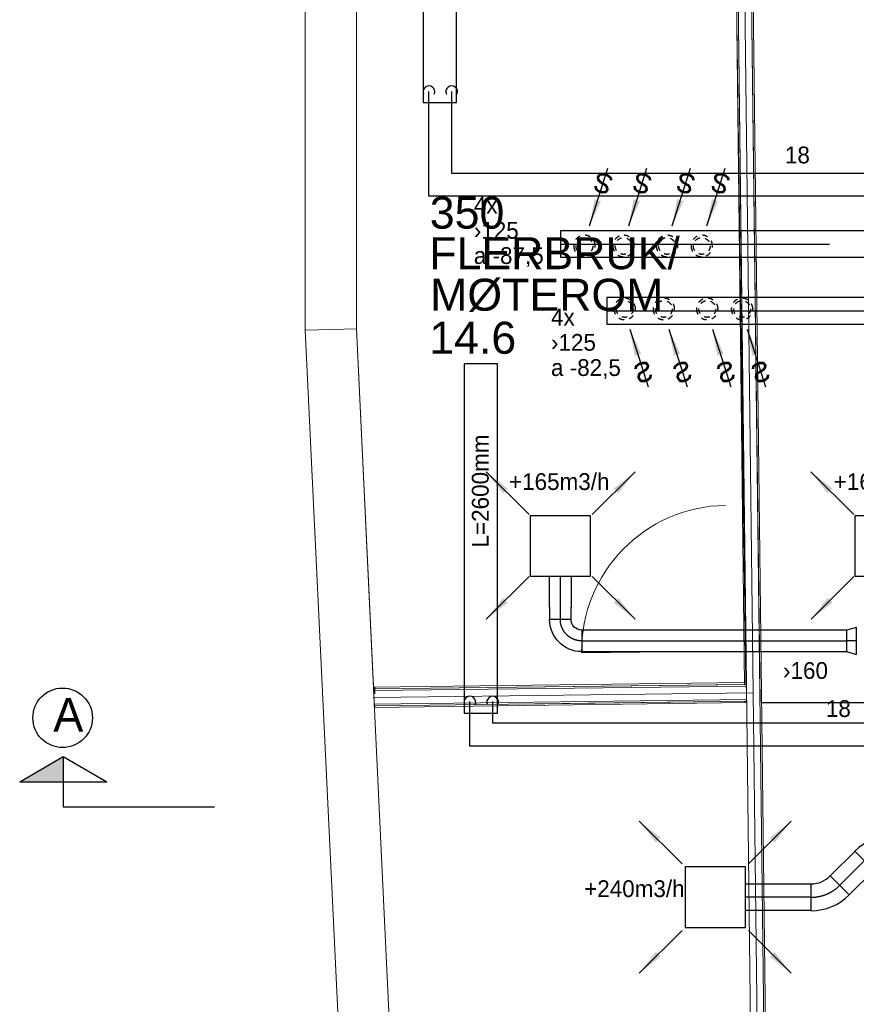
# Model space of a CAD drawing. Header units: millimetres. Extents: x 0 to 83130, y 0 to 57204.
# Tile 20 of 67: x 2587 to 8817, y 28013 to 35342. Entities that reach past the tile are written whole.
import ezdxf
from ezdxf.enums import TextEntityAlignment as Align

# ---------------------------------------------------------------- set-up
doc = ezdxf.new("R2010")
doc.units = ezdxf.units.MM
doc.header["$LTSCALE"] = 100
doc.header["$MEASUREMENT"] = 0
doc.header["$PDMODE"] = 1
for name, pattern in [('2V-CENT', [23, 20, -1.5, 0, -1.5]), ('V-GOMD', [0.8, 0.4, -0.4]), ('V-KU', [2, 1, 1])]:
    doc.linetypes.add(name, pattern=pattern)
doc.layers.get('0').update_dxf_attribs({"linetype": 'CONTINUOUS'})
for name, color, linetype in [('20603A200D001$0$00-HEL1', 9, 'CONTINUOUS'), ('20603A200D001$0$832 Rominfo', 7, 'CONTINUOUS'), ('V060-', 3, 'CONTINUOUS'), ('V061-', 1, 'CONTINUOUS'), ('V070-', 3, 'CONTINUOUS'), ('V071-', 1, 'CONTINUOUS'), ('V101', 3, 'CONTINUOUS'), ('V110', 1, 'CONTINUOUS'), ('V110-', 6, 'CONTINUOUS'), ('V111', 1, 'CONTINUOUS'), ('V111-', 1, 'CONTINUOUS'), ('xref', 7, 'CONTINUOUS')]:
    doc.layers.add(name, color=color, linetype=linetype)
for name, color, linetype, lineweight in [('20603A200D001$0$A-AREA', 32, 'CONTINUOUS', 9), ('20603A200D001$0$A-DOOR', 31, 'CONTINUOUS', 13), ('20603A200D001$0$A-WALL', 7, 'CONTINUOUS', 13)]:
    doc.layers.add(name, color=color, linetype=linetype, lineweight=lineweight)
doc.styles.add('20603A200D001$0$Arial', font='arial.ttf', dxfattribs={"height": 238.125})
doc.styles.add('FISO', font='fiso')
doc.styles.add('ISO', font='ISO')
doc.styles.add('SIMPLEX', font='SIMPLEX')

# ---------------------------------------------------------------- blocks, each defined once
blk = doc.blocks.new('TAK_P', base_point=(16247.5, 22586.5))
for p, q in [((16248, 22587), (16247, 22587)), ((16247, 22587), (16247, 22586)), ((16248, 22586), (16248, 22587)), ((16247, 22586), (16248, 22586))]:
    blk.add_line(p, q)
blk = doc.blocks.new('V420', base_point=(455, 404.5))
blk.add_line((455, 404.5), (464, 404.5))
blk.add_solid([(455, 404.5), (459, 405), (459, 404)])
blk = doc.blocks.new('V421', base_point=(455.5, 404.5))
at = {"rotation": 180}
blk.add_blockref('V420', (464.5, 404.5), dxfattribs=at)
blk = doc.blocks.new('V422', base_point=(16230, 22585))
blk.add_blockref('V420', (16230, 22585))
at = {"style": 'SIMPLEX'}
blk.add_text('s', height=4, rotation=90, dxfattribs=at).set_placement((16238, 22585), align=Align.CENTER)
blk = doc.blocks.new('K1A', base_point=(16237, 22591.5))
at = {"color": 0, "linetype": 'ByBlock'}
blk.add_line((16237, 22592), (16237, 22591), dxfattribs=at)
blk = doc.blocks.new('21A', base_point=(16237, 22591.5))
blk.add_point((16237, 22591.5))
at = {"color": 0, "linetype": 'ByBlock'}
blk.add_blockref('K1A', (16237, 22591.5), dxfattribs=at)
at = {"style": 'SIMPLEX', "flags": 3}
blk.add_attdef('0', (16237, 22591.5), '', height=1, dxfattribs=at)
blk = doc.blocks.new('CBOJ90_PB', base_point=(86107, 31352))
at = {"color": 0, "linetype": 'ByBlock'}
blk.add_arc((86106, 31353), 1, 270, 360, dxfattribs=at)
blk = doc.blocks.new('KBOJ90_PB', base_point=(86107, 31352))
at = {"color": 0, "linetype": 'ByBlock'}
for p, q in [((86106.5, 31353), (86107.5, 31353)), ((86106, 31352.5), (86106, 31351.5))]:
    blk.add_line(p, q, dxfattribs=at)
for radius in [1.5, 0.5]:
    blk.add_arc((86106, 31353), radius, 270, 360, dxfattribs=at)
blk = doc.blocks.new('3BOJ90_PB', base_point=(86107, 31352))
for p in [(86107, 31353), (86106, 31352)]:
    blk.add_point(p)
at = {"color": 1, "linetype": '2V-CENT'}
blk.add_blockref('CBOJ90_PB', (86107, 31352), dxfattribs=at)
at = {"color": 0, "linetype": 'ByBlock'}
blk.add_blockref('KBOJ90_PB', (86107, 31352), dxfattribs=at)
at = {"style": 'ISO', "flags": 3}
blk.add_attdef('0', (86107, 31352), '', height=1, dxfattribs=at)
blk = doc.blocks.new('CCDIMF_200X160X75', base_point=(3095.5, 30301.1))
at = {"color": 0, "linetype": 'ByBlock'}
blk.add_line((3058, 30301.1), (3133, 30301.1), dxfattribs=at)
blk = doc.blocks.new('KCDIMF_200X160X75', base_point=(3095.5, 30301.1))
at = {"color": 0, "linetype": 'ByBlock'}
for p, q in [((3058, 30201.1), (3058, 30401.1)), ((3058, 30401.1), (3133, 30381.1)), ((3133, 30381.1), (3133, 30221.1)), ((3133, 30221.1), (3058, 30201.1))]:
    blk.add_line(p, q, dxfattribs=at)
blk = doc.blocks.new('3CDIMF_200X160X75', base_point=(3095.5, 30301.1))
for p in [(3058, 30301.1), (3133, 30301.1)]:
    blk.add_point(p)
at = {"color": 0, "linetype": 'ByBlock'}
blk.add_blockref('KCDIMF_200X160X75', (3095.5, 30301.1), dxfattribs=at)
at = {"color": 1, "linetype": '2V-CENT'}
blk.add_blockref('CCDIMF_200X160X75', (3095.5, 30301.1), dxfattribs=at)
at = {"style": 'SIMPLEX', "flags": 3}
blk.add_attdef('0', (3095.5, 30301.1), '', height=1, dxfattribs=at)
blk = doc.blocks.new('CBOJ45_P', base_point=(16236.061, 22619.837))
at = {"color": 0, "linetype": 'ByBlock'}
blk.add_arc((16235.44, 22621.337, 0.686), 1.5, 270, 315, dxfattribs=at)
blk = doc.blocks.new('KBOJ45_P', base_point=(16236.061, 22619.837))
at = {"color": 0, "linetype": 'ByBlock'}
for p, q in [((16236.147, 22620.63), (16236.854, 22619.923)), ((16235.44, 22619.337, 0.686), (16235.44, 22620.337, 0.686))]:
    blk.add_line(p, q, dxfattribs=at)
for radius in [1, 2]:
    blk.add_arc((16235.44, 22621.337, 0.686), radius, 270, 315, dxfattribs=at)
blk = doc.blocks.new('3BOJ45_P', base_point=(16236.061, 22619.837))
for p in [(16236.501, 22620.276), (16235.44, 22619.837)]:
    blk.add_point(p)
at = {"color": 0, "linetype": 'ByBlock'}
blk.add_blockref('KBOJ45_P', (16236.061, 22619.837), dxfattribs=at)
at = {"color": 1, "linetype": '2V-CENT'}
blk.add_blockref('CBOJ45_P', (16236.061, 22619.837), dxfattribs=at)
at = {"style": 'ISO', "flags": 3}
blk.add_attdef('0', (16236.061, 22619.837), '', height=1, dxfattribs=at)
blk = doc.blocks.new('_SNITT2')
for p, q in [((-4.33, 2.5), (0, 5)), ((0, 5), (4.33, 2.5)), ((0, 5), (0, 0)), ((-4.33, 2.5), (4.33, 2.5)), ((0, 0), (15, 0))]:
    blk.add_line(p, q)
for points in [[(-4.33, 2.5), (0, 5), (-4.33, 2.5)], [(-4.33, 2.5), (0, 5), (0, 2.5)]]:
    blk.add_solid(points)
blk = doc.blocks.new('20603A200D001$0$VT- 521902 - VT- 2-320170-P03')
at = {"layer": '20603A200D001$0$A-WALL'}
for p, q in [((20697.4, 27891.1), (20563.3, 30709.3)), ((20811.5, 25492.5), (20811.2, 25497.8))]:
    blk.add_line(p, q, dxfattribs=at)
blk = doc.blocks.new('20603A200D001$0$VT- 521902 - VT--320163-P03')
at = {"layer": '20603A200D001$0$A-WALL'}
for p, q in [((20183.3, 30700.6), (20563.3, 30709.3)), ((20563.3, 30709.3), (20183.3, 30700.6)), ((20563.3, 30709.3), (20183.3, 30700.6)), ((20183.3, 30700.6), (20431.9, 25474.4)), ((20183.3, 30700.6), (20431.9, 25474.4)), ((20431.9, 25474.4), (20183.3, 30700.6)), ((20563.3, 30709.3), (20697.4, 27891.1)), ((20563.3, 30709.3), (20811.5, 25492.5)), ((20563.3, 30709.3), (20697.4, 27891.1)), ((20811.5, 25492.5), (20431.9, 25474.4)), ((20811.5, 25492.5), (20431.9, 25474.4)), ((20811.5, 25492.5), (20431.9, 25474.4)), ((20811.2, 25497.8), (20811.5, 25492.5)), ((20811.2, 25497.8), (20811.5, 25492.5))]:
    blk.add_line(p, q, dxfattribs=at)
blk = doc.blocks.new('20603A200D001$0$VT- 521902 - VT- 521902-320167-P03')
for name in ['20603A200D001$0$VT- 521902 - VT--320163-P03', '20603A200D001$0$VT- 521902 - VT- 2-320170-P03']:
    blk.add_blockref(name, (0, 0))
blk = doc.blocks.new('20603A200D001$0$VT- 522171 - VT- 2-320179-P03')
at = {"layer": '20603A200D001$0$A-WALL'}
blk.add_line((20563.3, 30709.3), (20563.3, 43570.1), dxfattribs=at)
blk = doc.blocks.new('20603A200D001$0$VT- 522171 - VT--320172-P03')
at = {"layer": '20603A200D001$0$A-WALL'}
for p, q in [((20183.3, 30699.9), (20183.3, 43570.1)), ((20183.3, 43570.1), (20183.3, 30699.9)), ((20183.3, 43570.1), (20183.3, 30699.9)), ((20563.3, 43570.1), (20563.3, 30709.3)), ((20563.3, 43570.1), (20563.3, 30709.3)), ((20563.3, 43570.1), (20563.3, 30709.3)), ((20183.3, 30699.9), (20563.3, 30709.3)), ((20183.3, 30699.9), (20563.3, 30709.3)), ((20563.3, 30709.3), (20183.3, 30699.9))]:
    blk.add_line(p, q, dxfattribs=at)
blk = doc.blocks.new('20603A200D001$0$VT- 522171 - VT- 522171-320176-P03')
for name in ['20603A200D001$0$VT- 522171 - VT--320172-P03', '20603A200D001$0$VT- 522171 - VT- 2-320179-P03']:
    blk.add_blockref(name, (0, 0))
blk = doc.blocks.new('20603A200D001$0$DOOR 92 - DOOR 92-404241-P03')
at = {"layer": '20603A200D001$0$A-DOOR'}
blk.add_line((23324.7, 28312), (22240.8, 28299), dxfattribs=at)
blk.add_arc((23324.7, 28312), 1084, 90.69021, 180.69021, dxfattribs=at)
blk = doc.blocks.new('20603A200D001$0$IV04_48dB 570113 - IV04_48dB 2-321737-P03')
at = {"layer": '20603A200D001$0$A-WALL'}
blk.add_line((23518.4, 28001.3), (20692.9, 27967.1), dxfattribs=at)
blk = doc.blocks.new('20603A200D001')
at = {"layer": '20603A200D001$0$00-HEL1'}
blk.add_line((23582.3, 27927.7), (25135.1, 27927.7), dxfattribs=at)
at = {"layer": '20603A200D001$0$A-AREA'}
for p, q in [((23392.4, 33239), (23462.9, 28081.3)), ((23454.5, 28081.2), (23462.9, 28081.3)), ((20698.6, 28043.1), (20701.1, 27992.3)), ((20700.4, 28043.2), (20701.1, 27992.3))]:
    blk.add_line(p, q, dxfattribs=at)
at = {"layer": '20603A200D001$0$A-WALL'}
for p, q in [((23452.7, 37607.2), (23599.8, 25400.1)), ((23465.7, 37607.4), (23612.8, 25400.1)), ((23352.9, 37593), (23469.3, 27927.7)), ((23549.8, 25400.1), (23403.5, 37543.6)), ((23452.9, 37594.2), (23569.3, 27928.3)), ((23452.9, 37594.2), (23569.3, 27928.3)), ((23452.9, 37594.2), (23569.3, 27928.3)), ((23569.3, 27928.3), (23452.9, 37594.2)), ((23452.9, 37594.2), (23569.3, 27928.3)), ((23392.2, 33252), (23454.7, 28063.6)), ((23405.2, 33252.1), (23467.7, 28063.7)), ((23405.2, 33252.1), (23467.7, 28063.7)), ((23405.2, 33252.1), (23467.7, 28063.7)), ((23469.3, 27927.7), (23405.2, 33252.1)), ((23405.2, 33252.1), (23469.3, 27927.7)), ((23454.5, 28076.6), (20692, 28043.1)), ((23454.7, 28063.6), (23454.5, 28076.6)), ((23454.5, 28076.6), (23454.7, 28063.6)), ((23454.7, 28063.6), (23454.5, 28076.6)), ((23454.7, 28063.6), (23454.5, 28076.6)), ((23454.5, 28076.6), (23454.7, 28063.6)), ((20692.1, 28030.1), (20692, 28043.1)), ((20692, 28043.1), (20692.1, 28030.1)), ((20692, 28043.1), (20692.1, 28030.1)), ((20692.1, 28030.1), (23467.7, 28063.7)), ((23467.7, 28063.7), (20692.1, 28030.1)), ((23467.7, 28063.7), (20692.1, 28030.1)), ((20692.1, 28030.1), (23454.7, 28063.6)), ((20692.1, 28030.1), (23454.7, 28063.6)), ((23454.7, 28063.6), (20692.1, 28030.1)), ((20692.3, 28017.1), (20692.1, 28030.1)), ((20692.1, 28030.1), (20692.3, 28017.1)), ((20692.1, 28030.1), (20692.3, 28017.1)), ((20692.3, 28017.1), (23467.9, 28050.7)), ((23467.9, 28050.7), (20692.3, 28017.1)), ((23467.9, 28050.7), (20692.3, 28017.1)), ((20692.3, 28017.1), (23467.9, 28050.7)), ((20692.3, 28017.1), (23467.9, 28050.7)), ((23467.9, 28050.7), (20692.3, 28017.1)), ((20692.6, 27992.1), (20692.3, 28017.1)), ((20692.3, 28017.1), (20692.6, 27992.1)), ((20692.3, 28017.1), (20692.6, 27992.1)), ((23454.7, 28063.6), (23467.7, 28063.7)), ((23454.7, 28063.6), (23467.7, 28063.7)), ((23467.7, 28063.7), (23454.7, 28063.6)), ((23467.9, 28050.7), (23467.7, 28063.7)), ((23467.9, 28050.7), (23467.7, 28063.7)), ((23467.7, 28063.7), (23467.9, 28050.7)), ((23469.1, 27950.7), (23467.9, 28050.7)), ((23469.1, 27950.7), (23467.9, 28050.7)), ((23467.9, 28050.7), (23499.8, 25400.1)), ((20696.1, 27917.1), (20692.6, 27992.1)), ((20692.6, 27992.1), (20696.1, 27917.1)), ((20692.6, 27992.1), (20696.1, 27917.1)), ((20696.1, 27917.1), (23469.1, 27950.7)), ((23469.1, 27950.7), (20696.1, 27917.1)), ((23469.1, 27950.7), (20696.1, 27917.1)), ((20696.1, 27917.1), (23469.1, 27950.7)), ((20696.1, 27917.1), (23469.1, 27950.7)), ((23469.1, 27950.7), (20696.1, 27917.1)), ((20697.4, 27891.1), (23469.3, 27927.7)), ((23469.2, 27937.7), (20711.1, 27904.3)), ((21779.2, 27917.2), (23469.2, 27937.7)), ((21779.2, 27917.2), (23469.2, 27937.7)), ((21779.2, 27917.2), (23456.2, 27937.6)), ((23456.2, 27937.6), (21779.2, 27917.2)), ((23456.2, 27937.6), (21779.2, 27917.2)), ((23456.2, 27937.6), (23469.2, 27937.7)), ((23469.2, 27937.7), (23456.2, 27937.6)), ((23469.2, 27937.7), (23456.2, 27937.6)), ((23456.3, 27927.6), (23456.2, 27937.6)), ((23456.2, 27937.6), (23456.3, 27927.6)), ((23456.2, 27937.6), (23456.3, 27927.6)), ((23456.3, 27927.6), (23456.2, 27937.6)), ((23456.3, 27927.6), (23456.2, 27937.6)), ((23456.2, 27937.6), (23456.3, 27927.6)), ((23469.2, 27937.7), (23469.1, 27950.7)), ((23469.2, 27937.7), (23469.1, 27950.7)), ((23469.1, 27950.7), (23469.2, 27937.7)), ((23469.2, 27937.7), (23469.3, 27927.7)), ((23469.2, 27937.7), (23469.3, 27927.7)), ((23469.2, 27937.7), (23469.3, 27927.7)), ((20696.8, 27904.1), (20696.1, 27917.1)), ((20696.1, 27917.1), (20696.8, 27904.1)), ((20696.1, 27917.1), (20696.8, 27904.1)), ((20696.8, 27904.1), (20711.1, 27904.3)), ((20711.1, 27904.3), (20696.8, 27904.1)), ((20711.1, 27904.3), (20696.8, 27904.1)), ((20696.8, 27904.1), (20711.1, 27904.3)), ((20696.8, 27904.1), (20711.1, 27904.3)), ((20711.1, 27904.3), (20696.8, 27904.1)), ((20697.4, 27891.1), (20696.8, 27904.1)), ((20696.8, 27904.1), (20697.4, 27891.1)), ((20696.8, 27904.1), (20697.4, 27891.1))]:
    blk.add_line(p, q, dxfattribs=at)
blk.add_blockref('20603A200D001$0$IV04_48dB 570113 - IV04_48dB 2-321737-P03', (0, 0))
at = {"layer": '20603A200D001$0$A-DOOR'}
blk.add_blockref('20603A200D001$0$DOOR 92 - DOOR 92-404241-P03', (0, 0), dxfattribs=at)
at = {"layer": '20603A200D001$0$A-WALL'}
for name in ['20603A200D001$0$VT- 522171 - VT- 522171-320176-P03', '20603A200D001$0$VT- 521902 - VT- 521902-320167-P03']:
    blk.add_blockref(name, (0, 0), dxfattribs=at)
at = {"layer": '20603A200D001$0$832 Rominfo', "style": '20603A200D001$0$Arial'}
for s, p in [('350', (21110.3, 31456.2)), ('FLERBRUK/', (21106, 31154.2)), ('MØTEROM', (21112.9, 30845.2)), ('14.6', (21106.3, 30524.8))]:
    blk.add_text(s, height=238.12, dxfattribs=at).set_placement(p)

msp = doc.modelspace()

# ---------------------------------------------------------------- linework, layer by layer
at = {"color": 6}
msp.add_circle((2906.29, 30145.25), 221.63, dxfattribs=at)
at = {"layer": 'V060-', "linetype": 'Continuous'}
for p, q in [((6616.58, 33771.88), (9774.08, 33771.88)), ((9774.08, 33571.88), (6616.58, 33571.88)), ((9756.72, 33274.76), (6960.18, 33274.76)), ((6960.18, 33074.76), (9756.72, 33074.76)), ((6532.74, 30969.47), (6532.74, 31198.6)), ((6692.74, 31198.6), (6692.74, 30969.47)), ((6532.74, 30969.47), (6532.74, 30877.77)), ((6692.74, 30877.77), (6692.74, 30969.47)), ((8743.18, 30797.77), (6772.74, 30797.77)), ((6772.74, 30637.77), (8743.18, 30637.77)), ((8622.21, 28968.06, 29), (8807.42, 29153.26, 29)), ((8948.84, 29011.84, 29), (8763.46, 28826.46, 29)), ((7991.38, 28909.99, -171), (8481.02, 28909.99, -171)), ((8481.02, 28709.99, -171), (7991.38, 28709.99, -171))]:
    msp.add_line(p, q, dxfattribs=at)
at = {"layer": 'V060-', "color": 1, "linetype": '2V-CENT'}
for p, q in [((6616.58, 33671.88), (9774.08, 33671.88)), ((6960.18, 33174.76), (9756.72, 33174.76)), ((6612.74, 31198.6), (6612.74, 30969.47)), ((6612.74, 30969.47), (6612.74, 30877.77)), ((6772.74, 30717.77), (8743.18, 30717.77)), ((8878.13, 29082.55, 29), (8692.92, 28897.34, 29)), ((8481.02, 28809.99, -171), (7991.38, 28809.99, -171))]:
    msp.add_line(p, q, dxfattribs=at)
at = {"layer": 'V060-', "linetype": 'V-GOMD'}
for centre in [(6792.35, 33657.77), (7083.63, 33657.77), (7407.27, 33657.77), (7666.19, 33657.77), (7092.22, 33188.86), (7383.5, 33188.86), (7707.14, 33188.86), (7966.06, 33188.86)]:
    msp.add_circle(centre, 62.5, dxfattribs=at)
at = {"layer": 'V070-', "linetype": 'V-GOMD'}
for centre, start, end in [((6792.35, 33657.77), 359.99993, 539.99993), ((7083.63, 33657.77), 359.99993, 539.99993), ((7407.27, 33657.77), 359.99993, 539.99993), ((7666.19, 33657.77), 359.99993, 539.99993), ((6792.35, 33657.77), 179.99993, 359.99993), ((7083.63, 33657.77), 179.99993, 359.99993), ((7407.27, 33657.77), 179.99993, 359.99993), ((7666.19, 33657.77), 179.99993, 359.99993), ((7092.22, 33188.86), 0.00007, 180.00007), ((7383.5, 33188.86), 0.00007, 180.00007), ((7707.14, 33188.86), 0.00007, 180.00007), ((7966.06, 33188.86), 0.00007, 180.00007), ((7092.22, 33188.86), 180.00007, 360.00007), ((7383.5, 33188.86), 180.00007, 360.00007), ((7707.14, 33188.86), 180.00007, 360.00007), ((7966.06, 33188.86), 180.00007, 360.00007)]:
    msp.add_arc(centre, 80, start, end, dxfattribs=at)
at = {"layer": 'V110'}
for points in [[(5840.66, 34725.07), (5840.66, 37325.07), (5590.66, 37325.07), (5590.66, 34725.07)], [(6145.85, 30180.49), (6145.85, 32780.49), (5895.85, 32780.49), (5895.85, 30180.49)]]:
    msp.add_lwpolyline(points, close=True, dxfattribs=at)
at = {"layer": 'V110-', "linetype": 'V-KU'}
for p, q in [((5634.41, 34028.01), (5634.41, 34808.5)), ((5803.71, 34197.32), (5803.71, 34808.5)), ((9869.1, 34197.32), (5803.71, 34197.32)), ((9596.22, 34028.01), (5634.41, 34028.01)), ((5939.59, 29935.44), (5939.59, 30265.79)), ((6108.89, 30104.74), (6108.89, 30265.79)), ((9509.48, 30104.74), (6108.89, 30104.74)), ((9842.6, 29935.44), (5939.59, 29935.44))]:
    msp.add_line(p, q, dxfattribs=at)
at = {"layer": 'V110-', "color": 1}
for centre in [(5634.41, 34806.27), (5803.71, 34806.27), (5939.59, 30261.69), (6108.89, 30261.69)]:
    msp.add_arc(centre, 43.61, 335.410729, 564.589271, dxfattribs=at)

# ---------------------------------------------------------------- block references
at = {"layer": 'V060-', "linetype": 'Continuous', "xscale": 200.0000000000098, "yscale": 200.0000000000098, "zscale": 200.0000000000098, "rotation": 180}
for name, p in [('21A', (6616.2, 33671.88)), ('3BOJ45_P', (8965.45, 29169.87, 29))]:
    msp.add_blockref(name, p, dxfattribs=at)
at = {"layer": 'V060-', "linetype": 'Continuous'}
for name, p, xscale, yscale, zscale in [('21A', (6959.8, 33174.76), -200.0000000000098, 200.0000000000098, 200.0000000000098), ('3BOJ90_PB', (6612.74, 30717.77), -160, 160, 160), ('3BOJ45_P', (8605.08, 28809.45, 29), 200, 200, 200)]:
    msp.add_blockref(name, p, dxfattribs=dict(at, xscale=xscale, yscale=yscale, zscale=zscale))
at = {"layer": 'V060-', "linetype": 'Continuous', "xscale": -1}
msp.add_blockref('3CDIMF_200X160X75', (8781.18, 30717.77), dxfattribs=at)
at = {"layer": 'V070-'}
for name, p, xscale, yscale, zscale, rotation in [('V422', (6830.39, 33808.09), 50, 50, 50, 72.38301539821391), ('V422', (7121.67, 33808.09), 50, 50, 50, 72.38301539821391), ('V422', (7445.31, 33808.09), 50, 50, 50, 72.38301539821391), ('V422', (7704.22, 33808.09), 50, 50, 50, 72.38301539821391), ('V422', (7130.26, 33038.54), -50, 50, 50, 107.6169846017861), ('V422', (7421.54, 33038.54), -50, 50, 50, 107.6169846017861), ('V422', (7745.18, 33038.54), -50, 50, 50, 107.6169846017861), ('V422', (8004.1, 33038.54), -50, 50, 50, 107.6169846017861), ('V421', (6379.63, 31657.68), -50, 50, 50, 315), ('V421', (6850.78, 31657.84), -50, 50, 50, 225), ('V421', (8797.62, 31657.68), -50, 50, 50, 315), ('TAK_P', (6612.74, 31423.6), 450, 450, 450, 90), ('TAK_P', (9030.72, 31423.6), 450, 450, 450, 90), ('V421', (6379.8, 31196.63), -50, 50, 50, 44.99999999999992), ('V421', (6850.94, 31196.8), -50, 50, 50, 135), ('V421', (8797.79, 31196.63), -50, 50, 50, 44.99999999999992), ('V421', (7519.13, 29057.37, -171), 50, 50, 50, 135), ('V421', (8013.75, 29057.24, -171), 50, 50, 50, 45), ('TAK_P', (7766.38, 28809.99, -171), 450, 450, 450, 90), ('V421', (7519, 28562.75, -171), 50, 50, 50, 225), ('V421', (8013.62, 28562.62, -171), 50, 50, 50, 315)]:
    msp.add_blockref(name, p, dxfattribs=dict(at, xscale=xscale, yscale=yscale, zscale=zscale, rotation=rotation))
at = {"layer": 'V110-', "color": 6, "xscale": 75, "yscale": 75, "zscale": 75}
msp.add_blockref('_SNITT2', (2911.41, 29482.36), dxfattribs=at)
at = {"layer": 'xref'}
msp.add_blockref('20603A200D001', (-15469.5, 2330.58), dxfattribs=at)

# ---------------------------------------------------------------- texts
at = {"layer": 'V061-', "color": 1, "style": 'FISO'}
msp.add_text('›160', height=125, dxfattribs=at).set_placement((8271.36, 30434.99))
at = {"layer": 'V071-', "color": 1, "style": 'FISO'}
for s, p in [('4x', (5968.68, 33898.76)), ('›125', (5968.68, 33711.26)), ('a -87,5', (5968.68, 33523.76)), ('4x', (6543.23, 33065.02)), ('›125', (6543.23, 32877.52)), ('a -82,5', (6543.23, 32690.02)), ('+165m3/h', (6230.66, 31841.24)), ('+165m3/h', (8648.64, 31841.24)), ('+240m3/h', (6790.11, 28810.78, -171))]:
    msp.add_text(s, height=125, dxfattribs=at).set_placement(p)
at = {"layer": 'V101', "color": 6, "style": 'FISO'}
msp.add_text('A', height=250, dxfattribs=at).set_placement((2837.37, 30043.14))
at = {"layer": 'V111', "color": 1, "style": 'FISO'}
msp.add_text('L=2600mm', height=125, rotation=90, dxfattribs=at).set_placement((6079.17, 31413.27))
at = {"layer": 'V111-', "color": 1, "style": 'FISO'}
for p in [(8285.13, 34272.71), (8590.31, 30151.42)]:
    msp.add_text('18', height=125, dxfattribs=at).set_placement(p)

doc.saveas('drawing.dxf')
